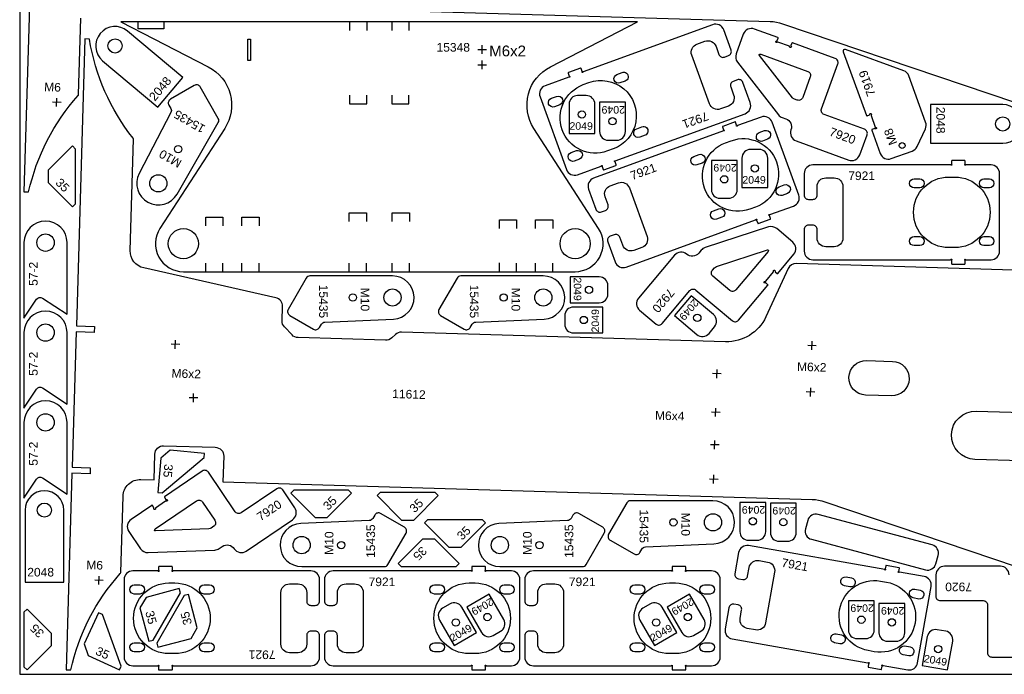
# Model space of a CAD drawing. Header units: millimetres. Extents: x 0 to 3000, y 0 to 1500.
# Tile 1 of 5: x 0 to 1144, y 0 to 760. Entities that reach past the tile are written whole.
import ezdxf

# ---------------------------------------------------------------- set-up
doc = ezdxf.new("R2010")
doc.units = ezdxf.units.MM
doc.header["$MEASUREMENT"] = 0
for name, color, linetype, true_color in [('CUT_OUTER', 7, 'Continuous', 0xffffff), ('Gravír', 1, 'Continuous', 0xff0000), ('Sheet', 18, 'Continuous', 0x000000)]:
    doc.layers.add(name, color=color, linetype=linetype, true_color=true_color)
doc.styles.add('Arial', font='txt', dxfattribs={"height": 0.2})

msp = doc.modelspace()

# ---------------------------------------------------------------- linework, layer by layer
at = {"color": 7, "true_color": 0xffffff}
for points in [[(11.8, 788.3), (5, 560), (10.4, 559.9, -0.128983), (67.9, 671.8, 0.177145), (68.4, 673.1), (71, 761.6, -0.414214)], [(187, 778.1), (871.5, 757.9, -0.074313), (886.1, 755.3), (1276.9, 623, 0.074313)], [(1216.9, 467.3), (902, 476.7, 0.2997), (892.6, 470.9), (866.6, 414.9, -0.2997), (819.8, 386.1), (443.5, 397.2, 0.198912), (436.3, 394.5), (432.1, 390.5, -0.198912), (424.9, 387.7), (323.3, 390.8, -0.198912), (316.3, 393.9), (307.4, 403.3, -0.198912), (304.7, 410.5), (305.2, 427.1, 0.359037), (297.4, 437.2), (144, 471.7, -0.359037), (128.4, 491.8), (132.2, 621.1, 0.177176), (131.8, 622.4, -0.128909), (81, 737.5), (75.7, 737.6), (65.8, 404.4), (86.8, 403.8), (86.6, 396.8), (65.6, 397.4), (60.9, 240.5), (81.9, 239.8), (81.7, 232.8), (60.7, 233.5), (54, 5.2), (59.4, 5, -0.128983), (116.8, 117, 0.177145), (117.4, 118.2), (120, 206.7, -0.414214), (140.6, 226.1), (156, 225.6), (156.9, 255.6, -0.414214), (167.2, 265.3), (227.2, 263.5, -0.414214), (236.9, 253.3), (236, 223.3), (920.5, 203, -0.074313), (935.1, 200.4), (1325.9, 68.1, 0.074313)], [(1149.1, 115.5, 0.414214), (1139.1, 125.5), (1074.1, 125.5, 0.414214), (1064.1, 115.5), (1064.1, 90.5, 0.414214), (1069.1, 85.5), (1119.1, 85.5, -0.414214), (1124.1, 80.5), (1124.1, 25, 0.414214), (1129.1, 20), (1182.1, 20, 0.414214)]]:
    msp.add_lwpolyline(points, format="xyb", dxfattribs=at)
for points in [[(452.1, 757.4), (117.6, 757.4), (219, 705.3, -0.443873), (238.1, 633.6), (162.9, 517.6, 0.594692), (190.1, 467.4), (645.1, 467.4, 0.594692), (672.4, 517.6), (597.2, 633.6, -0.443873), (616.3, 705.3), (717.6, 757.4)], [(160.4, 658.5), (189.3, 692.9), (125.2, 746.7, 1), (96.3, 712.3)], [(817.7, 748.1, 0.414214), (804.8, 754.1), (654.4, 699.4, 0.267949), (654, 699, -1.303225), (653.2, 699.4, 0.267949), (653.3, 699.9), (652, 703.3, 0.414214), (651.4, 703.6), (637.3, 698.5, 0.414214), (637, 697.8), (638.2, 694.4, 0.267949), (638.6, 694.1, -1.303225), (638.2, 693.2, 0.267949), (637.7, 693.3), (610.3, 683.3, 0.414214), (604.3, 670.5), (635.1, 585.9, 0.414214), (647.9, 580), (675.3, 589.9, 0.267949), (675.6, 590.3, -1.303225), (676.5, 589.9, 0.267949), (676.4, 589.4), (677.7, 586, 0.414214), (678.3, 585.7), (692.4, 590.8, 0.414214), (692.7, 591.5), (691.5, 594.9, 0.267949), (691.1, 595.2, -1.732051), (691.6, 595.9), (842.5, 650.8, 0.414214), (848.4, 663.6), (839.9, 687.1, 0.414214), (833.5, 690.1), (828.8, 688.3, 0.414214), (825.8, 681.9), (829.2, 672.5, -0.414214), (823.2, 659.7), (813.8, 656.3, -0.414214), (801, 662.3), (780.5, 718.7, -0.414214), (786.5, 731.5), (795.9, 734.9, -0.414214), (808.7, 728.9), (812.1, 719.5, 0.414214), (818.5, 716.5), (823.2, 718.2, 0.414214), (826.2, 724.7)], [(832.1, 720.1, 0.258618), (833.6, 710.6), (881.3, 649.5, 0.140541), (885.7, 646.3), (889.8, 644.8, -0.414214), (895.8, 632, 0.414214), (901.8, 619.2), (962.8, 596.9, 0.414214), (975.6, 602.9), (984.2, 626.4, 0.414214), (981.2, 632.8), (934.2, 649.9, -0.414214), (931.2, 656.3), (950.2, 708.5, 0.414214), (947.2, 714.9), (897.4, 733, 0.414214), (896.8, 732.7), (895.7, 729.8, 0.317837), (895.9, 729.3, -1.585786), (894.2, 728.5, 0.317837), (893.9, 729), (880.6, 733.8, 0.317837), (880, 733.7, -1.585786), (879.3, 735.3, 0.317837), (879.8, 735.6), (880.8, 738.5, 0.414214), (880.5, 739.2), (853.3, 749.1, 0.414214), (840.4, 743.1)], [(1036.6, 607.4, 0.198912), (1042.2, 612.6), (1051.9, 633.3, 0.198912), (1052.2, 641), (1032.7, 694.7, 0.221695), (1026.7, 700.7), (959.1, 725.3, 0.63707), (956.5, 722.7), (983.4, 648.7, 0.414214), (984.1, 648.4), (987, 649.5, 0.317837), (987.3, 650, -1.585786), (988.9, 649.2, 0.317837), (988.8, 648.7), (993.6, 635.3, 0.317837), (994.1, 635, -1.585786), (993.3, 633.4, 0.317837), (992.8, 633.5), (989.9, 632.5, 0.414214), (989.6, 631.8), (999.5, 604.6, 0.414214), (1012.3, 598.6)], [(858.7, 719.4, -0.270547), (860.7, 719.8), (915.2, 699.9, -0.414214), (918.2, 693.5), (909.5, 669.6, -0.414214), (903, 666.6), (899.7, 667.8, -0.140541), (897.5, 669.4), (859.1, 718.5, -0.125244)], [(699.7, 698.6, -1), (703.3, 688.7), (697.2, 686.5, -1), (693.6, 696.4)], [(661.2, 686.9, -1), (689.2, 609.9), (682.6, 607.5, -1), (654.6, 684.5)], [(230.6, 640.4, 0.267949), (230.6, 645.4), (209.6, 681.8, 0.414214), (202.8, 683.6), (175, 667.6, 0.414214), (173.2, 660.8), (175.5, 656.9, -0.256076), (175.6, 652.1), (138.8, 581.4, 0.978023), (182.7, 557.4)], [(623.6, 670.9, -1), (627.2, 661), (621.1, 658.8, -1), (617.5, 668.7)], [(638, 627.9), (668, 627.9), (668, 661.9, 0.414214), (658, 671.9), (648, 671.9, 0.414214), (638, 661.9)], [(703.5, 664), (673.5, 664), (673.5, 630, 0.414214), (683.5, 620), (693.5, 620, 0.414214), (703.5, 630)], [(1058, 661.4), (1058, 616.4), (1141.7, 616.4, 1), (1141.7, 661.4)], [(691.4, 478.7, 0.414214), (704.3, 472.8), (854.7, 527.5, 0.267949), (855.1, 527.9, -1.303225), (855.9, 527.5, 0.267949), (855.9, 527), (857.1, 523.6, 0.414214), (857.7, 523.3), (871.8, 528.4, 0.414214), (872.1, 529.1), (870.9, 532.5, 0.267949), (870.5, 532.8, -1.303225), (870.9, 533.7, 0.267949), (871.4, 533.6), (898.8, 543.6, 0.414214), (904.8, 556.4), (874, 640.9, 0.414214), (861.2, 646.9), (833.8, 637, 0.267949), (833.5, 636.6, -1.303225), (832.6, 637, 0.267949), (832.7, 637.5), (831.4, 640.9, 0.414214), (830.8, 641.2), (816.7, 636.1, 0.414214), (816.4, 635.4), (817.6, 632, 0.267949), (818, 631.7, -1.732051), (817.5, 631), (666.6, 576.1, 0.414214), (660.7, 563.3), (669.2, 539.8, 0.414214), (675.6, 536.8), (680.3, 538.5, 0.414214), (683.3, 544.9), (679.9, 554.3, -0.414214), (685.9, 567.2), (695.3, 570.6, -0.414214), (708.1, 564.6), (728.6, 508.2, -0.414214), (722.6, 495.4), (713.2, 492, -0.414214), (700.4, 498), (697, 507.4, 0.414214), (690.6, 510.3), (685.9, 508.6, 0.414214), (682.9, 502.2)], [(722.7, 635.6, -1), (726.3, 625.8), (720.1, 623.5, -1), (716.6, 633.4)], [(862.6, 619, -1), (859, 628.8), (865.1, 631.1, -1), (868.7, 621.2)], [(847.9, 540, -1), (819.9, 617), (826.5, 619.4, -1), (854.5, 542.3)], [(646.5, 607.9, -1), (650.1, 598.1), (644, 595.8, -1), (640.4, 605.7)], [(838.8, 565.3), (868.8, 565.3), (868.8, 599.3, 0.414214), (858.8, 609.3), (848.8, 609.3, 0.414214), (838.8, 599.3)], [(786.4, 591.3, -1), (782.9, 601.1), (789, 603.4, -1), (792.6, 593.5)], [(833.3, 596.6), (803.3, 596.6), (803.3, 562.6, 0.414214), (813.3, 552.6), (823.3, 552.6, 0.414214), (833.3, 562.6)], [(911.1, 491.3, 0.414214), (921.1, 481.3), (1081.2, 481.3, 0.267949), (1081.6, 481.6, -1.303225), (1082.3, 480.9, 0.267949), (1082.1, 480.5), (1082.1, 476.8, 0.414214), (1082.6, 476.3), (1097.6, 476.3, 0.414214), (1098.1, 476.8), (1098.1, 480.5, 0.267949), (1097.8, 480.9, -1.303225), (1098.5, 481.6, 0.267949), (1098.9, 481.3), (1128.1, 481.3, 0.414214), (1138.1, 491.3), (1138.1, 581.3, 0.414214), (1128.1, 591.3), (1098.9, 591.3, 0.267949), (1098.5, 591.1, -1.303225), (1097.8, 591.8, 0.267949), (1098.1, 592.2), (1098.1, 595.8, 0.414214), (1097.6, 596.3), (1082.6, 596.3, 0.414214), (1082.1, 595.8), (1082.1, 592.2, 0.267949), (1082.3, 591.8, -1.732051), (1081.6, 591.3), (921.1, 591.3, 0.414214), (911.1, 581.3), (911.1, 556.3, 0.414214), (916.1, 551.3), (921.1, 551.3, 0.414214), (926.1, 556.3), (926.1, 566.3, -0.414214), (936.1, 576.3), (946.1, 576.3, -0.414214), (956.1, 566.3), (956.1, 506.3, -0.414214), (946.1, 496.3), (936.1, 496.3, -0.414214), (926.1, 506.3), (926.1, 516.3, 0.414214), (921.1, 521.3), (916.1, 521.3, 0.414214), (911.1, 516.3)], [(1038.8, 564.6, -1), (1038.8, 575.1), (1045.3, 575.1, -1), (1045.3, 564.6)], [(1079.1, 495.3, -1), (1079.1, 577.3), (1086.1, 577.3, -1), (1086.1, 495.3)], [(1119.8, 564.6, -1), (1119.8, 575.1), (1126.3, 575.1, -1), (1126.3, 564.6)], [(885.5, 556, -1), (881.9, 565.9), (888, 568.1, -1), (891.6, 558.2)], [(809.4, 528.3, -1), (805.8, 538.2), (811.9, 540.4, -1), (815.5, 530.5)], [(5, 413.3), (19.6, 435.4, -0.414213), (26.6, 436.8), (55, 417.9), (55, 501.1, 1), (5, 501.1)], [(879.2, 517.4, 0.258618), (869.7, 519.3), (796, 495.3, 0.140541), (791.5, 492.3), (788.7, 488.9, -0.414214), (774.6, 487.7, 0.414214), (760.5, 486.5), (718.7, 436.7, 0.414214), (720, 422.6), (739.1, 406.5, 0.414214), (746.1, 407.1), (778.3, 445.4, -0.414214), (785.3, 446.1), (827.8, 410.4, 0.414214), (834.9, 411), (869, 451.6, 0.414214), (868.9, 452.3), (866.5, 454.3, 0.317837), (866, 454.3, -1.585786), (865.8, 456.1, 0.317837), (866.4, 456.3), (875.5, 467.1, 0.317837), (875.5, 467.7, -1.585786), (877.3, 467.9, 0.317837), (877.5, 467.3), (879.8, 465.3, 0.414214), (880.5, 465.4), (899.2, 487.6, 0.414214), (897.9, 501.7)], [(1038.8, 497.6, -1), (1038.8, 508.1), (1045.3, 508.1, -1), (1045.3, 497.6)], [(1119.8, 497.6, -1), (1119.8, 508.1), (1126.3, 508.1, -1), (1126.3, 497.6)], [(869.4, 492.6, -0.270547), (869.1, 490.7), (831.8, 446.2, -0.414214), (824.8, 445.6), (805.2, 462, -0.414214), (804.6, 469), (806.9, 471.8, -0.140541), (809.2, 473.3), (868.4, 492.6, -0.125244)], [(337.1, 462.4, 0.267949), (332.8, 459.9), (311.8, 423.5, 0.414214), (313.6, 416.7), (341.3, 400.7, 0.414214), (348.1, 402.5), (350.4, 406.4, -0.256076), (354.5, 408.9), (434.1, 412.4, 0.978023), (433, 462.4)], [(512.2, 462.4, 0.267949), (507.9, 459.9), (486.9, 423.5, 0.414214), (488.7, 416.6), (516.4, 400.6, 0.414214), (523.2, 402.5), (525.5, 406.4, -0.256076), (529.6, 408.9), (609.2, 412.4, 0.978023), (608.1, 462.4)], [(639.2, 461.3), (639.2, 431.3), (673.2, 431.3, 0.414214), (683.2, 441.3), (683.2, 451.3, 0.414214), (673.2, 461.3)], [(779.7, 439.4), (760.5, 416.4), (786.5, 394.6, 0.414214), (800.6, 395.8), (807, 403.5, 0.414214), (805.8, 417.5)], [(677.1, 396.3), (677.1, 426.3), (643.1, 426.3, 0.414214), (633.1, 416.3), (633.1, 406.3, 0.414214), (643.1, 396.3)], [(5, 309), (19.6, 331, -0.414213), (26.6, 332.4), (55, 313.5), (55, 396.7, 1), (5, 396.7)], [(982.5, 324.2, -1), (983.7, 364.2), (1013.7, 363.3, -1), (1012.5, 323.3)], [(5, 204.6), (19.6, 226.6, -0.414213), (26.6, 228), (55, 209.2), (55, 292.4, 1), (5, 292.4)], [(1109.4, 249.4, -1), (1111, 305.4), (1165, 303.8, -1), (1163.3, 247.8)], [(140.4, 145.7, 0.258618), (149.1, 141.3), (226.5, 144.2, 0.140541), (231.7, 145.9), (235.3, 148.4, -0.414214), (249.2, 145.7, 0.414214), (263.1, 143), (316.9, 179.5, 0.414214), (319.5, 193.4), (305.5, 214.1, 0.414214), (298.6, 215.4), (257.2, 187.4, -0.414214), (250.2, 188.7), (219.1, 234.6, 0.414214), (212.1, 236), (168.3, 206.2, 0.414214), (168.1, 205.5), (169.9, 203, 0.317837), (170.4, 202.8, -1.585786), (170.1, 201, 0.317837), (169.5, 201), (157.8, 193, 0.317837), (157.6, 192.5, -1.585786), (155.8, 192.8, 0.317837), (155.8, 193.4), (154.1, 196, 0.414214), (153.4, 196.1), (129.4, 179.8, 0.414214), (126.7, 165.9)], [(6.2, 106.9), (51.2, 106.9), (51.2, 190.6, 1), (6.2, 190.6)], [(156.6, 166.9, -0.270547), (157.5, 168.7), (205.5, 201.2, -0.414214), (212.4, 199.9), (226.7, 178.8, -0.414214), (225.4, 171.8), (222.4, 169.8, -0.140541), (219.8, 169), (157.6, 166.6, -0.125244)], [(709.3, 201.4, 0.267949), (705, 198.9), (684, 162.5, 0.414214), (685.8, 155.7), (713.5, 139.7, 0.414214), (720.4, 141.5), (722.6, 145.4, -0.256076), (726.7, 147.9), (806.3, 151.4, 0.978023), (805.2, 201.4)], [(866.4, 199.6), (836.4, 199.6), (836.4, 165.6, 0.414214), (846.4, 155.6), (856.4, 155.6, 0.414214), (866.4, 165.6)], [(901.9, 198.5), (871.9, 198.5), (871.9, 164.5, 0.414214), (881.9, 154.5), (891.9, 154.5, 0.414214), (901.9, 164.5)], [(423.4, 125, 0.267949), (427.7, 127.5), (448.8, 163.9, 0.414214), (446.9, 170.7), (419.2, 186.7, 0.414214), (412.4, 184.9), (410.1, 181, -0.256076), (406, 178.5), (326.4, 175, 0.978023), (327.5, 125)], [(653.6, 125, 0.267949), (657.9, 127.5), (678.9, 163.9, 0.414214), (677.1, 170.7), (649.4, 186.7, 0.414214), (642.6, 184.9), (640.3, 181, -0.256076), (636.2, 178.5), (556.6, 175, 0.978023), (557.7, 125)], [(819.4, 52.7, 0.414214), (827.5, 41.1), (985.2, 13.3, 0.267949), (985.7, 13.5, -1.303225), (986.2, 12.7, 0.267949), (985.9, 12.3), (985.3, 8.7, 0.414214), (985.7, 8.1), (1000.4, 5.5, 0.414214), (1001, 5.9), (1001.7, 9.5, 0.267949), (1001.5, 10, -1.303225), (1002.3, 10.5, 0.267949), (1002.7, 10.2), (1031.4, 5.2, 0.414214), (1042.9, 13.3), (1058.6, 101.9, 0.414214), (1050.5, 113.5), (1021.8, 118.5, 0.267949), (1021.3, 118.4, -1.303225), (1020.7, 119.2, 0.267949), (1021.1, 119.5), (1021.7, 123.1, 0.414214), (1021.3, 123.7), (1006.5, 126.3, 0.414214), (1005.9, 125.9), (1005.3, 122.3, 0.267949), (1005.5, 121.9, -1.732051), (1004.7, 121.6), (846.6, 149.4, 0.414214), (835, 141.3), (830.7, 116.7, 0.414214), (834.7, 110.9), (839.7, 110, 0.414214), (845.4, 114.1), (847.2, 123.9, -0.414214), (858.8, 132.1), (868.6, 130.3, -0.414214), (876.7, 118.7), (866.3, 59.6, -0.414214), (854.7, 51.5), (844.9, 53.3, -0.414214), (836.8, 64.9), (838.5, 74.7, 0.414214), (834.4, 80.5), (829.5, 81.4, 0.414214), (823.7, 77.3)], [(348.3, 110, 0.414214), (338.3, 120), (178.2, 120, 0.267949), (177.8, 119.7, -1.303225), (177.1, 120.4, 0.267949), (177.3, 120.9), (177.3, 124.5, 0.414214), (176.8, 125), (161.8, 125, 0.414214), (161.3, 124.5), (161.3, 120.9, 0.267949), (161.6, 120.4, -1.303225), (160.9, 119.7, 0.267949), (160.5, 120), (131.3, 120, 0.414214), (121.3, 110), (121.3, 20, 0.414214), (131.3, 10), (160.5, 10, 0.267949), (160.9, 10.2, -1.303225), (161.6, 9.6, 0.267949), (161.3, 9.1), (161.3, 5.5, 0.414214), (161.8, 5), (176.8, 5, 0.414214), (177.3, 5.5), (177.3, 9.1, 0.267949), (177.1, 9.6, -1.732051), (177.8, 10), (338.3, 10, 0.414214), (348.3, 20), (348.3, 45, 0.414214), (343.3, 50), (338.3, 50, 0.414214), (333.3, 45), (333.3, 35, -0.414214), (323.3, 25), (313.3, 25, -0.414214), (303.3, 35), (303.3, 95, -0.414214), (313.3, 105), (323.3, 105, -0.414214), (333.3, 95), (333.3, 85, 0.414214), (338.3, 80), (343.3, 80, 0.414214), (348.3, 85)], [(354, 20, 0.414214), (364, 10), (524.1, 10, 0.267949), (524.5, 10.2, -1.303225), (525.2, 9.6, 0.267949), (525, 9.1), (525, 5.5, 0.414214), (525.5, 5), (540.5, 5, 0.414214), (541, 5.5), (541, 9.1, 0.267949), (540.7, 9.6, -1.303225), (541.4, 10.2, 0.267949), (541.8, 10), (571, 10, 0.414214), (581, 20), (581, 110, 0.414214), (571, 120), (541.8, 120, 0.267949), (541.4, 119.7, -1.303225), (540.7, 120.4, 0.267949), (541, 120.9), (541, 124.5, 0.414214), (540.5, 125), (525.5, 125, 0.414214), (525, 124.5), (525, 120.9, 0.267949), (525.2, 120.4, -1.732051), (524.5, 120), (364, 120, 0.414214), (354, 110), (354, 85, 0.414214), (359, 80), (364, 80, 0.414214), (369, 85), (369, 95, -0.414214), (379, 105), (389, 105, -0.414214), (399, 95), (399, 35, -0.414214), (389, 25), (379, 25, -0.414214), (369, 35), (369, 45, 0.414214), (364, 50), (359, 50, 0.414214), (354, 45)], [(586.6, 20, 0.414214), (596.6, 10), (756.7, 10, 0.267949), (757.2, 10.2, -1.303225), (757.8, 9.6, 0.267949), (757.6, 9.1), (757.6, 5.5, 0.414214), (758.1, 5), (773.1, 5, 0.414214), (773.6, 5.5), (773.6, 9.1, 0.267949), (773.3, 9.6, -1.303225), (774, 10.2, 0.267949), (774.5, 10), (803.6, 10, 0.414214), (813.6, 20), (813.6, 110, 0.414214), (803.6, 120), (774.5, 120, 0.267949), (774, 119.7, -1.303225), (773.3, 120.4, 0.267949), (773.6, 120.9), (773.6, 124.5, 0.414214), (773.1, 125), (758.1, 125, 0.414214), (757.6, 124.5), (757.6, 120.9, 0.267949), (757.8, 120.4, -1.732051), (757.1, 120), (596.6, 120, 0.414214), (586.6, 110), (586.6, 85, 0.414214), (591.6, 80), (596.6, 80, 0.414214), (601.6, 85), (601.6, 95, -0.414214), (611.6, 105), (621.6, 105, -0.414214), (631.6, 95), (631.6, 35, -0.414214), (621.6, 25), (611.6, 25, -0.414214), (601.6, 35), (601.6, 45, 0.414214), (596.6, 50), (591.6, 50, 0.414214), (586.6, 45)], [(139.6, 103.7, -1), (139.6, 93.2), (133.1, 93.2, -1), (133.1, 103.7)], [(180.3, 106, -1), (180.3, 24), (173.3, 24, -1), (173.3, 106)], [(220.6, 103.7, -1), (220.6, 93.2), (214.1, 93.2, -1), (214.1, 103.7)], [(481.7, 93.2, -1), (481.7, 103.7), (488.2, 103.7, -1), (488.2, 93.2)], [(522, 24, -1), (522, 106), (529, 106, -1), (529, 24)], [(562.7, 93.2, -1), (562.7, 103.7), (569.2, 103.7, -1), (569.2, 93.2)], [(714.3, 93.2, -1), (714.3, 103.7), (720.8, 103.7, -1), (720.8, 93.2)], [(754.6, 24, -1), (754.6, 106), (761.6, 106, -1), (761.6, 24)], [(795.3, 93.2, -1), (795.3, 103.7), (801.8, 103.7, -1), (801.8, 93.2)], [(985.5, 27.5, -1), (999.8, 108.2), (1006.7, 107, -1), (992.4, 26.2)], [(957.9, 102.6, -1), (959.7, 113), (966.1, 111.9, -1), (964.3, 101.5)], [(545.2, 93.1), (519.3, 78.1), (536.3, 48.6, 0.414214), (549.9, 45), (558.6, 50, 0.414214), (562.2, 63.6)], [(777.9, 93.1), (751.9, 78.1), (768.9, 48.6, 0.414214), (782.5, 45), (791.2, 50, 0.414214), (794.9, 63.6)], [(1037.7, 88.6, -1), (1039.5, 98.9), (1045.9, 97.8, -1), (1044.1, 87.4)], [(504.5, 33.6), (530.5, 48.6), (513.5, 78, 0.414214), (499.9, 81.7), (491.2, 76.7, 0.414214), (487.5, 63)], [(737.2, 33.6), (763.1, 48.6), (746.1, 78, 0.414214), (732.5, 81.7), (723.8, 76.7, 0.414214), (720.2, 63)], [(992.5, 85.4), (962.5, 85.4), (962.5, 51.4, 0.414214), (972.5, 41.4), (982.5, 41.4, 0.414214), (992.5, 51.4)], [(1028, 82.3), (998, 82.3), (998, 48.3, 0.414214), (1008, 38.3), (1018, 38.3, 0.414214), (1028, 48.3)], [(946.3, 36.7, -1), (948.1, 47), (954.5, 45.9, -1), (952.7, 35.5)], [(1048.2, 10.2), (1077.7, 5), (1083.6, 38.5, 0.414214), (1075.5, 50.1), (1065.7, 51.8, 0.414214), (1054.1, 43.7)], [(139.6, 36.7, -1), (139.6, 26.2), (133.1, 26.2, -1), (133.1, 36.7)], [(220.6, 36.7, -1), (220.6, 26.2), (214.1, 26.2, -1), (214.1, 36.7)], [(481.7, 26.2, -1), (481.7, 36.7), (488.2, 36.7, -1), (488.2, 26.2)], [(562.7, 26.2, -1), (562.7, 36.7), (569.2, 36.7, -1), (569.2, 26.2)], [(714.3, 26.2, -1), (714.3, 36.7), (720.8, 36.7, -1), (720.8, 26.2)], [(795.3, 26.2, -1), (795.3, 36.7), (801.8, 36.7, -1), (801.8, 26.2)], [(1026.1, 22.6, -1), (1027.9, 32.9), (1034.3, 31.8, -1), (1032.5, 21.5)]]:
    msp.add_lwpolyline(points, format="xyb", close=True, dxfattribs=at)
at = {"color": 1, "true_color": 0xff0000}
for points in [[(167.6, 757.4), (167.6, 749.4), (137.6, 749.4), (137.6, 757.4)], [(383.1, 757.4), (383.1, 747.4)], [(403.1, 757.4), (403.1, 747.4)], [(432.1, 757.4), (432.1, 747.4)], [(452.1, 757.4), (452.1, 747.4)], [(532.1, 725.4), (542.1, 725.4)], [(537.1, 720.4), (537.1, 730.4)], [(537.1, 702.4), (537.1, 712.4)], [(532.1, 707.4), (542.1, 707.4)], [(383.1, 672.4), (383.1, 662.4), (403.1, 662.4), (403.1, 672.4)], [(432.1, 672.4), (432.1, 662.4), (452.1, 662.4), (452.1, 672.4)], [(216.1, 520.7), (216.1, 530.7), (236.1, 530.7), (236.1, 520.7)], [(258.1, 520.7), (258.1, 530.7), (278.1, 530.7), (278.1, 520.7)], [(382.6, 525.6), (382.6, 535.6), (402.6, 535.6), (402.6, 525.6)], [(432.6, 525.6), (432.6, 535.6), (452.6, 535.6), (452.6, 525.6)], [(557.1, 517.4), (557.1, 527.4), (577.1, 527.4), (577.1, 517.4)], [(557.1, 527.4), (577.1, 527.4)], [(599.1, 517.4), (599.1, 527.4), (619.1, 527.4), (619.1, 517.4)], [(216.1, 467.4), (216.1, 477.4)], [(236.1, 467.4), (236.1, 477.4)], [(258.1, 467.4), (258.1, 477.4)], [(278.1, 467.4), (278.1, 477.4)], [(382.6, 467.4), (382.6, 477.4)], [(402.6, 467.4), (402.6, 477.4)], [(432.6, 467.4), (432.6, 477.4)], [(452.6, 467.4), (452.6, 477.4)], [(557.1, 467.7), (557.1, 477.7)], [(577.1, 467.4), (577.1, 477.4)], [(599.1, 467.4), (599.1, 477.4)], [(619.1, 467.4), (619.1, 477.4)]]:
    msp.add_lwpolyline(points, dxfattribs=at)
msp.add_lwpolyline([(265.1, 737.4), (268.1, 737.4), (268.1, 712.4), (265.1, 712.4)], close=True, dxfattribs=at)
at = {"color": 7, "true_color": 0xffffff}
for points in [[(33.2, 585.1), (33.2, 570.9), (61.4, 542.6), (65, 546.2), (65, 609.8), (61.4, 613.3)], [(174.8, 260), (164, 250.9), (160.5, 211.1), (165.5, 210.7), (214.2, 251.6), (214.7, 256.5)], [(343.1, 182.1), (357.2, 182.1), (385.5, 210.4), (381.9, 213.9), (318.3, 213.9), (314.8, 210.4)], [(443.5, 179.1), (457.6, 179.1), (485.9, 207.4), (482.4, 211), (418.7, 211), (415.2, 207.4)], [(498.6, 147.4), (512.7, 147.4), (541, 175.7), (537.4, 179.2), (473.8, 179.2), (470.3, 175.7)], [(482.1, 156.8), (467.9, 156.8), (439.7, 128.5), (443.2, 125), (506.8, 125), (510.4, 128.5)], [(146.8, 89.2), (139.7, 77), (150, 38.3), (154.9, 39.6), (186.7, 94.7), (185.4, 99.6)], [(199.2, 41.7), (206.3, 54), (195.9, 92.6), (191.1, 91.3), (159.3, 36.2), (160.6, 31.4)], [(36.8, 33.3), (36.8, 47.4), (8.5, 75.7), (5, 72.2), (5, 8.5), (8.5, 5)], [(74.8, 35.2), (79.6, 21.9), (115.9, 5), (118, 9.5), (96.2, 69.3), (91.7, 71.4)]]:
    msp.add_lwpolyline(points, close=True, dxfattribs=at)
for centre, radius in [((110.8, 729.5), 8.25), ((653, 649.9), 4.25), ((688.5, 642), 4.25), ((1141.7, 638.9), 8.25), ((184, 609.7), 4.25), ((1024.9, 613.8), 3.4), ((853.8, 587.3), 4.25), ((161, 569.9), 10), ((818.3, 574.6), 4.25), ((190.1, 499.9), 17.5), ((645.1, 499.9), 17.5), ((30, 501.1), 10.1), ((433, 437.4), 10), ((608.1, 437.4), 10), ((661.2, 446.3), 4.25), ((387, 437.4), 4.25), ((562.1, 437.4), 4.25), ((655.1, 411.3), 4.25), ((787, 413.8), 4.25), ((30, 396.7), 10.1), ((30, 292.4), 10.1), ((28.7, 190.6), 8.25), ((805.2, 176.4), 10), ((759.2, 176.4), 4.25), ((851.4, 177.6), 4.25), ((886.9, 176.5), 4.25), ((327.5, 150), 10), ((373.5, 150), 4.25), ((557.7, 150), 10), ((603.7, 150), 4.25), ((543.2, 66.5), 4.25), ((775.9, 66.5), 4.25), ((506.5, 60.1), 4.25), ((739.2, 60.1), 4.25), ((977.5, 63.4), 4.25), ((1013, 60.3), 4.25), ((1066.8, 29.3), 4.25)]:
    msp.add_circle(centre, radius, dxfattribs=at)
at = {"layer": 'CUT_OUTER', "color": 7, "true_color": 0xffffff}
msp.add_lwpolyline([(1066.7, 138, 0.414214), (1059.7, 150.3), (927.5, 185.7, 0.414214), (915.2, 178.6), (912.6, 169, 0.414214), (919.7, 156.7), (1051.9, 121.3, 0.414214), (1064.1, 128.4)], format="xyb", close=True, dxfattribs=at)
at = {"layer": 'Gravír', "color": 1, "true_color": 0xff0000}
for points in [[(48.1, 663.8), (38.1, 664.1)], [(42.9, 659), (43.2, 668.9)], [(185.9, 382.8), (175.9, 383.1)], [(180.7, 378), (181, 387.9)], [(925.2, 381.4), (915.2, 381.7)], [(920, 376.6), (920.3, 386.6)], [(814.7, 348.7), (804.7, 349)], [(809.6, 343.9), (809.9, 353.9)], [(918.5, 322.6), (918.7, 332.6)], [(206.9, 320.8), (196.9, 321.1)], [(201.7, 315.9), (202, 325.9)], [(923.6, 327.5), (913.6, 327.8)], [(808.2, 299.1), (808.5, 309.1)], [(813.4, 304), (803.4, 304.3)], [(812.3, 266.2), (802.3, 266.5)], [(807.1, 261.4), (807.4, 271.4)], [(805.9, 221.4), (806.2, 231.4)], [(811.1, 226.2), (801.1, 226.5)], [(97.1, 108.9), (87.1, 109.2)], [(91.9, 104.1), (92.2, 114.1)]]:
    msp.add_lwpolyline(points, dxfattribs=at)
at = {"layer": 'Sheet', "color": 18, "true_color": 0x000000}
msp.add_lwpolyline([(0, 0), (3000, 0), (3000, 1500), (0, 1500)], close=True, dxfattribs=at)

# ---------------------------------------------------------------- texts
at = {"color": 1, "true_color": 0xff0000, "attachment_point": 7, "style": 'Arial'}
for s, insert, char_height in [('15348', (484.1, 722.7), 10), ('M6x2', (545.3, 717.2), 12.5)]:
    msp.add_mtext(s, dxfattribs=dict(at, insert=insert, char_height=char_height))
at = {"layer": 'Gravír', "color": 1, "true_color": 0xff0000, "attachment_point": 7, "style": 'Arial'}
for s, insert, char_height, rotation in [('7919', (994.3, 673.2), 10, 110), ('M6', (28.3, 676.8), 10, 358.3038), ('2048', (157.1, 664.6), 10, 50), ('2049', (703, 659.8), 8.75, 180), ('2048', (1064.5, 658.8), 10, 270), ('15435', (216.6, 636.4), 10, 150), ('7921', (797.7, 653.4), 10, 200), ('7920', (939.3, 625.6), 10, 340), ('M8', (1019.6, 616.6), 10, 110), ('M10', (189.3, 596.2), 10, 150), ('7921', (711.4, 573.5), 10, 20), ('2049', (832.8, 592.5), 8.75, 180), ('35', (40.7, 569.7), 10, 315), ('57-2', (21, 450.9), 10, 90), ('2049', (643.4, 460.8), 8.75, 270), ('15435', (347.6, 452.3), 10, 270), ('M10', (396, 448.7), 10, 270), ('15435', (522.7, 452.3), 10, 270), ('M10', (571.1, 448.7), 10, 270), ('7920', (753.7, 449), 10, 230), ('2049', (782.6, 436.4), 8.75, 230), ('2049', (673, 396.8), 8.75, 90), ('57-2', (21, 346.5), 10, 90), ('M6x2', (176.2, 344.4), 10, 358.3038), ('M6x2', (902.7, 352.1), 10, 358.3038), ('11612', (432.5, 320.6), 10, 358.3038), ('M6x4', (737.7, 295.5), 10, 358.3038), ('57-2', (21, 242.1), 10, 90), ('35', (167.9, 244.4), 10, 265), ('35', (358.4, 189.6), 10, 45), ('7920', (279.8, 177.3), 10, 34.1456), ('35', (458.8, 186.7), 10, 45), ('15435', (719.8, 191.3), 10, 270), ('M10', (768.3, 187.7), 10, 270), ('2049', (865.9, 195.4), 8.75, 180), ('2049', (901.4, 194.4), 8.75, 180), ('15435', (412.9, 135.1), 10, 90), ('35', (513.9, 154.9), 10, 45), ('15435', (643.1, 135.1), 10, 90), ('M10', (364.5, 138.7), 10, 90), ('M10', (594.7, 138.7), 10, 90), ('35', (466.8, 149.3), 10, 225), ('7921', (884.1, 124.8), 10, 350), ('M6', (77.2, 121.9), 10, 358.3038), ('7920', (1106, 106.6), 10, 180), ('2049', (546.9, 89.2), 8.75, 210), ('2049', (779.5, 89.2), 8.75, 210), ('35', (145.6, 72.2), 10, 285), ('35', (200.4, 58.8), 10, 105), ('2049', (992, 81.3), 8.75, 180), ('2049', (1027.5, 78.2), 8.75, 180), ('2049', (502.9, 37.4), 8.75, 30), ('2049', (735.5, 37.4), 8.75, 30), ('35', (29.3, 48.6), 10, 135), ('35', (87.1, 23.4), 10, 335), ('7921', (297.1, 27.8), 10, 180), ('2049', (1049.4, 14.2), 8.75, 350)]:
    msp.add_mtext(s, dxfattribs=dict(at, insert=insert, char_height=char_height, rotation=rotation))
for s, insert, char_height in [('2049', (638.5, 632), 8.75), ('7921', (962.3, 573.6), 10), ('2049', (839.3, 569.5), 8.75), ('2048', (8.8, 113.4), 10), ('7921', (405.2, 102.2), 10), ('7921', (637.8, 102.2), 10)]:
    msp.add_mtext(s, dxfattribs=dict(at, insert=insert, char_height=char_height))

doc.saveas('drawing.dxf')
